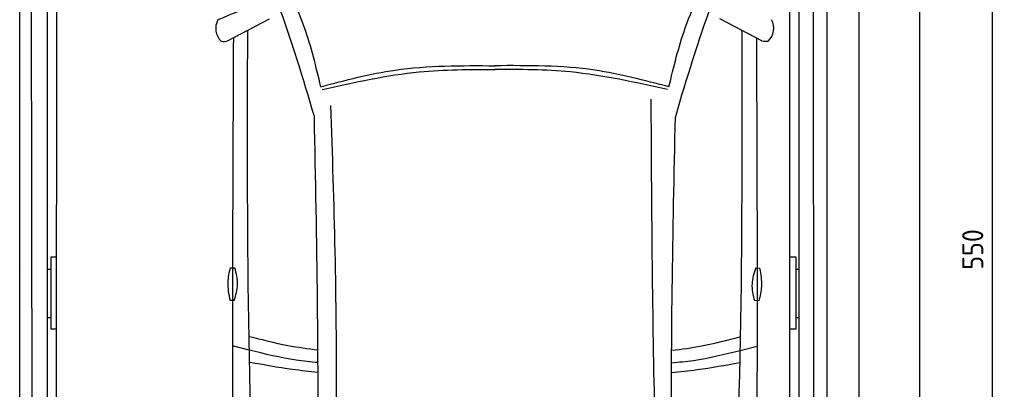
# Model space of a CAD drawing. Header units: millimetres. Extents: x 0 to 8982, y -929 to 5900.
# Tile 9 of 11: x 5707 to 8982, y 2486 to 3713. Entities that reach past the tile are written whole.
import ezdxf

# ---------------------------------------------------------------- set-up
doc = ezdxf.new("R2010")
doc.units = ezdxf.units.MM
doc.layers.add('4', color=3, linetype='Continuous')
for name, color, linetype, lineweight in [('car', 10, 'Continuous', 25), ('Gebäude', 7, 'Continuous', 25), ('Plattform', 7, 'Continuous', 25)]:
    doc.layers.add(name, color=color, linetype=linetype, lineweight=lineweight)
doc.styles.get("Standard").update_dxf_attribs({"font": 'ISOCP.SHX'})
doc.dimstyles.new('GEN-ISO', dxfattribs={"dimscale": 20, "dimtxt": 3.5, "dimasz": 2, "dimexe": 2, "dimexo": 1, "dimgap": 1.5, "dimtad": 1, "dimdec": 1, "dimlfac": 0.1, "dimdsep": 46, "dimtxsty": 'STANDARD', "dimblk": 'PUNKT', "dimcen": 2, "dimclrd": 256, "dimclre": 256, "dimclrt": 2, "dimadec": 0, "dimazin": 0, "dimtp": 0.1, "dimtm": 0.1, "dimtfac": 0.71, "dimtdec": 1, "dimtmove": 2, "dimatfit": 3, "dimldrblk": 'PUNKT', "dimfxl": 2, "dimtolj": 1, "dimarcsym": 0})

# ---------------------------------------------------------------- blocks, each defined once
blk = doc.blocks.new('Car LP')
at = {"layer": 'car'}
for p, q in [((-888, 3067.7), (-748, 3140.9)), ((889.7, 3068.2), (749.7, 3141.4)), ((-815.9, 2040.3), (-871.6, 2054.3)), ((817.6, 2039.6), (873.4, 2053.6))]:
    blk.add_line(p, q, dxfattribs=at)
for points in [[(-878.5, 2313.7), (-863.5, 2313.7)], [(869, 2313.2), (882, 2313)], [(-866.1, 2205.1), (-879.1, 2205.1)], [(879.3, 2204.5), (864.4, 2204.7)]]:
    blk.add_lwpolyline(points, dxfattribs=at)
for centre, radius, start, end in [((-6558.1, 1113.7), 6197.2, 15.94535, 19.59622), ((6559, 1108.2), 6197.2, 160.35517, 164.00603), ((-869.1, 3108.9), 58.5, 150.8177, 226.898), ((870.7, 3109.4), 58.5, 313.102, 29.1823), ((-902.4, 3121.5), 55.6, 263.2347, 285.0896), ((904.1, 3122), 55.6, 254.9104, 276.7653)]:
    blk.add_arc(centre, radius, start, end, dxfattribs=at)
for points, knots in [([(-577.9, 2915.4), (-593.6, 2981.5), (-619.1, 3088.9), (-663.2, 3189.9), (-680.2, 3228.8)], [0, 0, 0, 0, 203.213347, 330.239533, 330.239533, 330.239533, 330.239533]), ([(580.4, 2914.9), (596.1, 2980.9), (621.7, 3088.3), (665.9, 3189.3), (682.9, 3228.2)], [0, 0, 0, 0, 203.213347, 330.239533, 330.239533, 330.239533, 330.239533]), ([(-719.9, 532.3), (-741.2, 748.6), (-825.2, 1600.7), (-822.7, 2457.7), (-820.9, 3097.1)], [0, 0, 0, 0, 651.760698, 2567.87656, 2567.87656, 2567.87656, 2567.87656]), ([(720.3, 531.7), (741.8, 748), (826.6, 1600), (824.8, 2457), (823.5, 3096.4)], [0, 0, 0, 0, 651.760698, 2567.87656, 2567.87656, 2567.87656, 2567.87656]), ([(-868.7, 3077.8), (-870.5, 2733.1), (-872.8, 2165.5), (-870.5, 1597.9), (-869.3, 1382.1)], [30.231792, 30.231792, 30.231792, 30.231792, 135.773846, 200.510428, 200.510428, 200.510428, 200.510428]), ([(871.3, 3077.8), (872.8, 2728.1), (874.7, 2162.6), (871.9, 1597.2), (870.5, 1381.4)], [30.867502, 30.867502, 30.867502, 30.867502, 135.773846, 200.510428, 200.510428, 200.510428, 200.510428]), ([(-577.9, 2915.4), (-496, 2937), (-306.2, 2987), (-109.6, 2985.8), (2.1, 2985.1)], [0, 0, 0, 0, 253.181298, 586.409804, 586.409804, 586.409804, 586.409804]), ([(580.4, 2914.9), (498.5, 2936.5), (308.7, 2986.7), (112.2, 2985.7), (0.5, 2985.1)], [0, 0, 0, 0, 253.181298, 586.409804, 586.409804, 586.409804, 586.409804]), ([(-572.9, 2906.2), (-465.7, 2930.1), (-276.2, 2972.3), (-82.3, 2972.8), (2.1, 2972.9)], [0, 0, 0, 0, 327.958847, 580.294452, 580.294452, 580.294452, 580.294452]), ([(575.3, 2905.7), (468.2, 2929.7), (278.8, 2972.1), (84.8, 2972.7), (0.4, 2972.9)], [0, 0, 0, 0, 327.958847, 580.294452, 580.294452, 580.294452, 580.294452]), ([(-585.2, 568.2), (-557.6, 1005.1), (-509.4, 1766.4), (-533.7, 2528.7), (-544.1, 2853.5)], [0, 0, 0, 0, 1312.347302, 2286.809863, 2286.809863, 2286.809863, 2286.809863]), ([(580.3, 580), (561.7, 999.6), (527.8, 1763.9), (523.2, 2529), (521.2, 2874)], [0, 0, 0, 0, 1259.941445, 2295.01496, 2295.01496, 2295.01496, 2295.01496]), ([(-623.3, 604.1), (-608.8, 931.3), (-576.3, 1668.4), (-591.1, 2406.1), (-599.3, 2816.2)], [0, 0, 0, 0, 982.4164, 2212.74132, 2212.74132, 2212.74132, 2212.74132]), ([(623.8, 603.6), (609, 958.6), (578.3, 1695.7), (593.7, 2433.3), (601.7, 2815.7)], [0, 0, 0, 0, 1065.64856, 2212.719541, 2212.719541, 2212.719541, 2212.719541]), ([(-879.1, 2205.1), (-883.1, 2225.6), (-890.3, 2262), (-882.1, 2298), (-878.5, 2313.7)], [0, 0, 0, 0, 61.702274, 109.62737, 109.62737, 109.62737, 109.62737]), ([(-866.1, 2205.1), (-860.7, 2222.8), (-849.7, 2258.7), (-858.8, 2295.2), (-863.5, 2313.7)], [0, 0, 0, 0, 54.314538, 110.447745, 110.447745, 110.447745, 110.447745]), ([(869, 2313.2), (863.3, 2295.7), (851.6, 2260), (860.1, 2223.4), (864.4, 2204.7)], [0, 0, 0, 0, 54.314538, 110.447745, 110.447745, 110.447745, 110.447745]), ([(882, 2313), (885.6, 2292.5), (892.1, 2256), (883.2, 2220.1), (879.3, 2204.5)], [0, 0, 0, 0, 61.702274, 109.62737, 109.62737, 109.62737, 109.62737]), ([(-587.6, 2040.3), (-620.9, 2044.2), (-698.2, 2054.8), (-773.8, 2074.4), (-814.7, 2084.4)], [6.432991, 6.432991, 6.432991, 6.432991, 16.542425, 29.830107, 29.830107, 29.830107, 29.830107]), ([(589.6, 2039.9), (622.8, 2043.7), (700, 2054.2), (775.5, 2073.7), (816.5, 2084.2)], [6.454001, 6.454001, 6.454001, 6.454001, 16.542425, 29.830107, 29.830107, 29.830107, 29.830107]), ([(-587.2, 1998.9), (-611.5, 2000.9), (-688.6, 2008.7), (-764.1, 2027.5), (-815.9, 2040.3)], [6.556459, 6.556459, 6.556459, 6.556459, 13.869915, 29.827446, 29.827446, 29.827446, 29.827446]), ([(589.1, 1998.4), (613.4, 2000.4), (690.4, 2008.2), (765.8, 2026.8), (817.6, 2039.6)], [6.580352, 6.580352, 6.580352, 6.580352, 13.869915, 29.827446, 29.827446, 29.827446, 29.827446]), ([(-587.2, 1966.1), (-615.6, 1969), (-691.9, 1977.6), (-767.6, 1991.2), (-813.3, 1999.5)], [6.632744, 6.632744, 6.632744, 6.632744, 15.228907, 29.682847, 29.682847, 29.682847, 29.682847]), ([(589.1, 1965.6), (617.4, 1968.5), (693.7, 1977), (769.3, 1990.6), (814.9, 1998.8)], [6.659247, 6.659247, 6.659247, 6.659247, 15.228907, 29.682847, 29.682847, 29.682847, 29.682847])]:
    blk.add_open_spline(points, degree=3, knots=knots, dxfattribs=at)
for points in [[(-784, 3193.9), (-829.4, 3175.1), (-874.7, 3156.3), (-920.1, 3137.4)], [(-820.9, 3097.1), (-820.4, 3099.3), (-819.9, 3101.5), (-819.5, 3103.5)], [(823.5, 3096.4), (823, 3098.6), (822.6, 3100.8), (822.1, 3103)]]:
    blk.add_open_spline(points, degree=3, dxfattribs=at)
blk = doc.blocks.new('PUNKT')
at = {"layer": '4', "color": 0, "linetype": 'ByBlock'}
blk.add_line((-0.5, 0), (-1, 0), dxfattribs=at)
at = {"layer": '4', "color": 0, "linetype": 'ByBlock', "const_width": 0.5}
blk.add_lwpolyline([(-0.25, 0, 1), (0.25, 0, 1)], format="xyb", close=True, dxfattribs=at)
blk = doc.blocks.new('*D36')
at = {"layer": '4', "lineweight": -2, "transparency": 16777216}
for p, q in [((8520, 5700), (8982.5, 5700)), ((8942.5, 5660), (8942.5, 240.1)), ((8520, 200.1), (8982.5, 200.1))]:
    blk.add_line(p, q, dxfattribs=at)
at = {"layer": 'Defpoints', "color": 0, "transparency": 16777216}
for p in [(8500, 5700), (8500, 200.1), (8942.5, 200.1)]:
    blk.add_point(p, dxfattribs=at)
at = {"layer": '4', "lineweight": -2, "transparency": 16777216, "xscale": 40, "yscale": 40, "zscale": 40}
for p, rotation in [((8942.5, 5700), 90), ((8942.5, 200.1), 270)]:
    blk.add_blockref('PUNKT', p, dxfattribs=dict(at, rotation=rotation))
at = {"layer": '4', "color": 2, "transparency": 16777216, "insert": (8877.5, 2950.1), "char_height": 70, "attachment_point": 5, "rotation": 90}
blk.add_mtext('550', dxfattribs=at)
blk = doc.blocks.new('Gebäude_GL550_LP250')
at = {"layer": 'Gebäude'}
for p, q in [((5600, 5900), (5600, 0)), ((5400, 200), (5400, 5700))]:
    blk.add_line(p, q, dxfattribs=at)
blk = doc.blocks.new('6300_LP250_GL550')
at = {"layer": 'Plattform'}
for p, q in [((3006.9, 360.1), (3006.9, 5610.1)), ((3049.9, 360.1), (3044.9, 5610.1)), ((5600, 350.1), (5600, 5610.1)), ((5648.5, 360.2), (5647.9, 5610.1)), ((5691.5, 5610.1), (5691.5, 360.1)), ((3099.6, 350.1), (3100, 5590.1)), ((3129, 564.5), (3131, 5463.9)), ((5569, 452.1), (5569, 5463.2)), ((3110, 2924), (3110, 2685.6)), ((3129, 2924), (3110, 2924)), ((5590, 2924), (5569, 2924)), ((5590, 2685.6), (5590, 2924)), ((3010.5, 2897.4), (3010.5, 2897.6)), ((3100, 2885), (3110, 2885)), ((5590, 2885), (5600, 2885)), ((3100, 2724.2), (3110, 2724.2)), ((5590, 2724.2), (5600, 2724.2)), ((3129.9, 2685.6), (3110, 2685.6)), ((5590, 2685.6), (5569, 2685.6))]:
    blk.add_line(p, q, dxfattribs=at)

msp = doc.modelspace()

# ---------------------------------------------------------------- block references
for name, p in [('Gebäude_GL550_LP250', (3100, 0)), ('6300_LP250_GL550', (2700.03, -0.01))]:
    msp.add_blockref(name, p)
at = {"layer": 'car'}
msp.add_blockref('Car LP', (7286.5, 575.36), dxfattribs=at)

# ---------------------------------------------------------------- dimensions: what is measured, and where the dimension line sits
at = {"layer": '4'}
dim = msp.add_linear_dim(base=(8942.49, 200.11), p1=(8500, 5700), p2=(8500, 200.11), angle=90, dimstyle='GEN-ISO', override={"dimtdec": 3, "dimtolj": 0}, dxfattribs=at)
dim.commit()
dim.dimension.update_dxf_attribs({"geometry": '*D36', "text_midpoint": (8877.49, 2950.06)})

doc.saveas('drawing.dxf')
